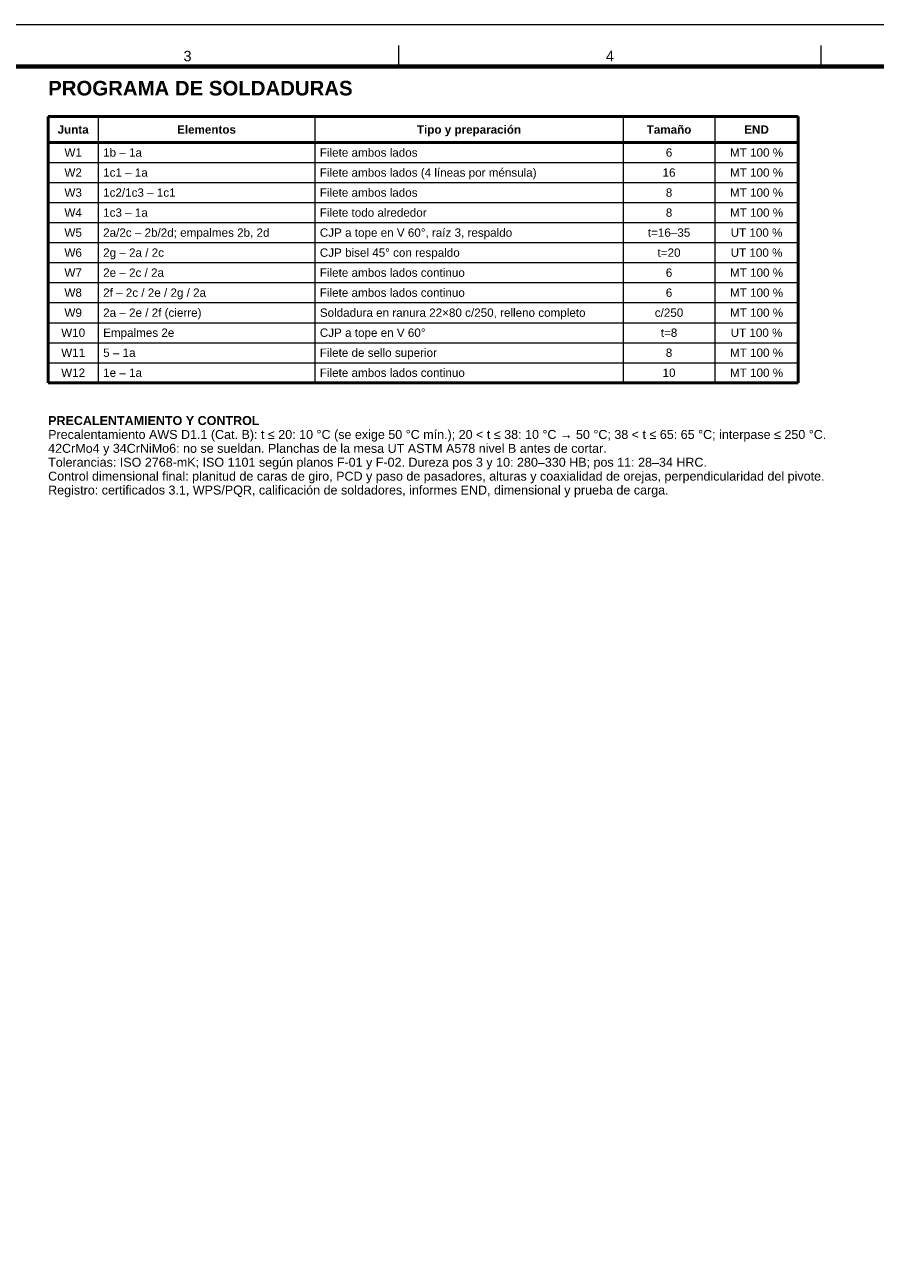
# Model space of a CAD drawing. Header units: millimetres. Extents: x 0 to 841, y 0 to 594.
# Tile 3 of 4: x 234 to 438, y 297 to 594. Entities that reach past the tile are written whole.
import ezdxf
from ezdxf.enums import TextEntityAlignment as Align

# ---------------------------------------------------------------- set-up
doc = ezdxf.new("R2010")
doc.units = ezdxf.units.MM
for name, color, linetype, lineweight in [('FINA', 7, 'CONTINUOUS', 18), ('MARCO', 7, 'CONTINUOUS', 70), ('TXT', 7, 'CONTINUOUS', 25), ('VIS', 7, 'CONTINUOUS', 50)]:
    doc.layers.add(name, color=color, linetype=linetype, lineweight=lineweight)
doc.styles.add('STD', font='LiberationSans-Regular.ttf')
doc.styles.add('STDB', font='LiberationSans-Bold.ttf')

msp = doc.modelspace()

# ---------------------------------------------------------------- linework, layer by layer
at = {"layer": 'FINA'}
for p, q in [((324.125, 584), (324.125, 589)), ((425.5, 584), (425.5, 589)), ((252, 572), (252, 508.16)), ((304, 572), (304, 508.16)), ((378, 572), (378, 508.16)), ((400, 572), (400, 508.16)), ((240, 560.96), (420, 560.96)), ((240, 556.16), (420, 556.16)), ((240, 551.36), (420, 551.36)), ((240, 546.56), (420, 546.56)), ((240, 541.76), (420, 541.76)), ((240, 536.96), (420, 536.96)), ((240, 532.16), (420, 532.16)), ((240, 527.36), (420, 527.36)), ((240, 522.56), (420, 522.56)), ((240, 517.76), (420, 517.76)), ((240, 512.96), (420, 512.96))]:
    msp.add_line(p, q, dxfattribs=at)
msp.add_lwpolyline([(0, 0), (841, 0), (841, 594), (0, 594)], close=True, dxfattribs=at)
at = {"layer": 'MARCO'}
msp.add_lwpolyline([(20, 10), (831, 10), (831, 584), (20, 584)], close=True, dxfattribs=at)
at = {"layer": 'VIS'}
for p, q in [((240, 572), (420, 572)), ((240, 572), (240, 508.16)), ((420, 572), (420, 508.16)), ((240, 565.76), (420, 565.76)), ((240, 508.16), (420, 508.16))]:
    msp.add_line(p, q, dxfattribs=at)

# ---------------------------------------------------------------- texts
at = {"layer": 'TXT'}
for s, height, style, p in [('3', 2.5, 'STD', (273.4375, 586.5)), ('4', 2.5, 'STD', (374.8125, 586.5)), ('Tipo y preparación', 2, 'STDB', (341, 568.88)), ('Junta', 2, 'STDB', (246, 568.88)), ('Elementos', 2, 'STDB', (278, 568.88)), ('Tamaño', 2, 'STDB', (389, 568.88)), ('END', 2, 'STDB', (410, 568.88)), ('W1', 2, 'STD', (246, 563.36)), ('6', 2, 'STD', (389, 563.36)), ('MT 100 %', 2, 'STD', (410, 563.36)), ('W2', 2, 'STD', (246, 558.56)), ('16', 2, 'STD', (389, 558.56)), ('MT 100 %', 2, 'STD', (410, 558.56)), ('W3', 2, 'STD', (246, 553.76)), ('8', 2, 'STD', (389, 553.76)), ('MT 100 %', 2, 'STD', (410, 553.76)), ('W4', 2, 'STD', (246, 548.96)), ('8', 2, 'STD', (389, 548.96)), ('MT 100 %', 2, 'STD', (410, 548.96)), ('W5', 2, 'STD', (246, 544.16)), ('t=16–35', 2, 'STD', (389, 544.16)), ('UT 100 %', 2, 'STD', (410, 544.16)), ('W6', 2, 'STD', (246, 539.36)), ('t=20', 2, 'STD', (389, 539.36)), ('UT 100 %', 2, 'STD', (410, 539.36)), ('W7', 2, 'STD', (246, 534.56)), ('6', 2, 'STD', (389, 534.56)), ('MT 100 %', 2, 'STD', (410, 534.56)), ('W8', 2, 'STD', (246, 529.76)), ('6', 2, 'STD', (389, 529.76)), ('MT 100 %', 2, 'STD', (410, 529.76)), ('W9', 2, 'STD', (246, 524.96)), ('c/250', 2, 'STD', (389, 524.96)), ('MT 100 %', 2, 'STD', (410, 524.96)), ('W10', 2, 'STD', (246, 520.16)), ('t=8', 2, 'STD', (389, 520.16)), ('UT 100 %', 2, 'STD', (410, 520.16)), ('W11', 2, 'STD', (246, 515.36)), ('8', 2, 'STD', (389, 515.36)), ('MT 100 %', 2, 'STD', (410, 515.36)), ('W12', 2, 'STD', (246, 510.56)), ('10', 2, 'STD', (389, 510.56)), ('MT 100 %', 2, 'STD', (410, 510.56))]:
    msp.add_text(s, height=height, dxfattribs=dict(at, style=style)).set_placement(p, align=Align.MIDDLE_CENTER)
at = {"layer": 'TXT', "style": 'STDB'}
msp.add_text('PROGRAMA DE SOLDADURAS', height=3.5, dxfattribs=at).set_placement((240, 576), align=Align.BOTTOM_LEFT)
at = {"layer": 'TXT', "style": 'STD'}
for s, p in [('1b – 1a', (253.2, 563.36)), ('Filete ambos lados', (305.2, 563.36)), ('1c1 – 1a', (253.2, 558.56)), ('Filete ambos lados (4 líneas por ménsula)', (305.2, 558.56)), ('1c2/1c3 – 1c1', (253.2, 553.76)), ('Filete ambos lados', (305.2, 553.76)), ('1c3 – 1a', (253.2, 548.96)), ('Filete todo alrededor', (305.2, 548.96)), ('2a/2c – 2b/2d; empalmes 2b, 2d', (253.2, 544.16)), ('CJP a tope en V 60°, raíz 3, respaldo', (305.2, 544.16)), ('2g – 2a / 2c', (253.2, 539.36)), ('CJP bisel 45° con respaldo', (305.2, 539.36)), ('2e – 2c / 2a', (253.2, 534.56)), ('Filete ambos lados continuo', (305.2, 534.56)), ('2f – 2c / 2e / 2g / 2a', (253.2, 529.76)), ('Filete ambos lados continuo', (305.2, 529.76)), ('2a – 2e / 2f (cierre)', (253.2, 524.96)), ('Soldadura en ranura 22×80 c/250, relleno completo', (305.2, 524.96)), ('Empalmes 2e', (253.2, 520.16)), ('CJP a tope en V 60°', (305.2, 520.16)), ('5 – 1a', (253.2, 515.36)), ('Filete de sello superior', (305.2, 515.36)), ('1e – 1a', (253.2, 510.56)), ('Filete ambos lados continuo', (305.2, 510.56))]:
    msp.add_text(s, height=2, dxfattribs=at).set_placement(p, align=Align.MIDDLE_LEFT)
at = {"layer": 'TXT'}
for s, style, p in [('PRECALENTAMIENTO Y CONTROL', 'STDB', (240, 500.16)), ('Precalentamiento AWS D1.1 (Cat. B): t ≤ 20: 10 °C (se exige 50 °C mín.); 20 < t ≤ 38: 10 °C → 50 °C; 38 < t ≤ 65: 65 °C; interpase ≤ 250 °C.', 'STD', (240, 496.8275)), ('42CrMo4 y 34CrNiMo6: no se sueldan. Planchas de la mesa UT ASTM A578 nivel B antes de cortar.', 'STD', (240, 493.495)), ('Tolerancias: ISO 2768-mK; ISO 1101 según planos F-01 y F-02. Dureza pos 3 y 10: 280–330 HB; pos 11: 28–34 HRC.', 'STD', (240, 490.1625)), ('Control dimensional final: planitud de caras de giro, PCD y paso de pasadores, alturas y coaxialidad de orejas, perpendicularidad del pivote.', 'STD', (240, 486.83)), ('Registro: certificados 3.1, WPS/PQR, calificación de soldadores, informes END, dimensional y prueba de carga.', 'STD', (240, 483.4975))]:
    msp.add_text(s, height=2.15, dxfattribs=dict(at, style=style)).set_placement(p, align=Align.TOP_LEFT)

doc.saveas('drawing.dxf')
